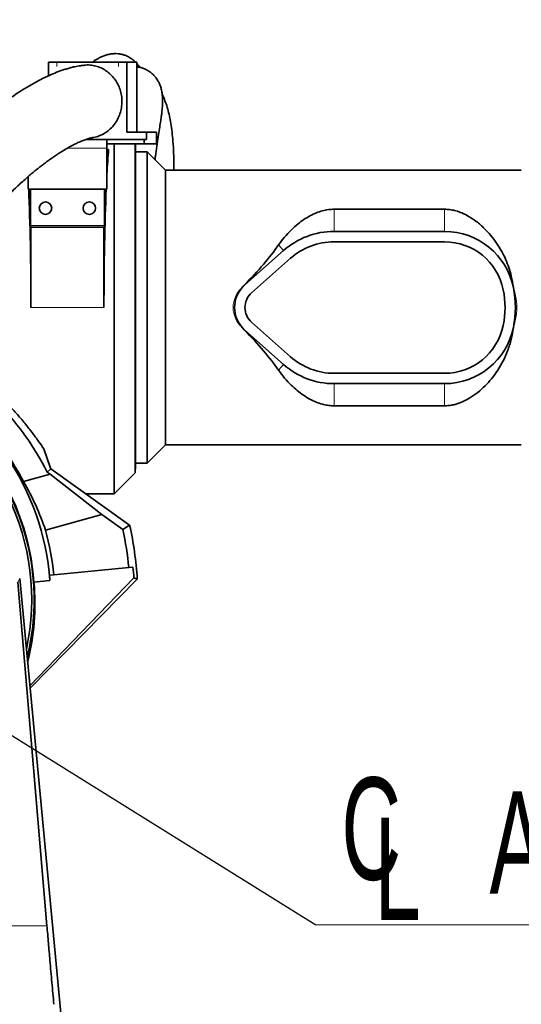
# Model space of a CAD drawing. Header units: millimetres. Extents: x 0 to 11920, y 0 to 8400.
# Tile 26 of 66: x 2618 to 2962, y 6548 to 7222. Entities that reach past the tile are written whole.
import ezdxf

# ---------------------------------------------------------------- set-up
doc = ezdxf.new("R2010")
doc.units = ezdxf.units.MM
doc.header["$LTSCALE"] = 20
doc.styles.add('SLDTEXTSTYLE0', font='TXT', dxfattribs={"width": 0.605})
doc.dimstyles.new('SLDDIMSTYLE0', dxfattribs={"dimtxt": 70, "dimasz": 70, "dimexe": 0, "dimexo": 0.0625, "dimgap": 17.5, "dimtad": 1, "dimdec": 1, "dimrnd": 1e-09, "dimzin": 12, "dimdsep": 46, "dimtxsty": 'SLDTEXTSTYLE0', "dimsah": 1, "dimcen": 0.09, "dimadec": 0, "dimazin": 3, "dimtfac": 1, "dimtofl": 0, "dimtmove": 0, "dimatfit": 3, "dimfxl": 1, "dimfrac": 2, "dimtolj": 1, "dimtzin": 12, "dimarcsym": 0})
doc.dimstyles.new('SLDDIMSTYLE1', dxfattribs={"dimtxt": 70, "dimasz": 70, "dimexe": 0, "dimexo": 0.0625, "dimgap": 17.5, "dimtad": 1, "dimdec": 0, "dimrnd": 1e-09, "dimzin": 12, "dimdsep": 46, "dimtxsty": 'SLDTEXTSTYLE0', "dimsah": 1, "dimcen": 0.09, "dimadec": 0, "dimazin": 3, "dimtfac": 1, "dimtofl": 0, "dimtmove": 0, "dimatfit": 3, "dimfxl": 1, "dimfrac": 2, "dimtolj": 1, "dimtzin": 12, "dimarcsym": 0})
doc.dimstyles.new('SLDDIMSTYLE2', dxfattribs={"dimtxt": 0.18, "dimasz": 70, "dimexe": 0, "dimexo": 0.0625, "dimgap": 0, "dimtad": 0, "dimtih": 1, "dimtoh": 1, "dimdec": 0, "dimrnd": 1e-09, "dimzin": 0, "dimdsep": 46, "dimtxsty": 'Standard', "dimsah": 1, "dimcen": 0.09, "dimadec": 0, "dimazin": 0, "dimtfac": 70, "dimtdec": 0, "dimtofl": 0, "dimtmove": 0, "dimatfit": 3, "dimfxl": 1, "dimfrac": 2, "dimtolj": 1, "dimtzin": 0, "dimarcsym": 0})

# ---------------------------------------------------------------- blocks, each defined once
blk = doc.blocks.new('_D')
at = {"color": 7, "linetype": 'Continuous', "lineweight": 0}
for p, q in [((2464.17, 6829.26), (2464.17, 7487.16)), ((4056.67, 7029.26), (4056.67, 7487.16)), ((2464.17, 7457.16), (4056.67, 7457.16))]:
    blk.add_line(p, q, dxfattribs=at)
at = {"color": 7, "linetype": 'Continuous', "lineweight": 18}
for points in [[(2464.17, 7457.16), (2534.17, 7447.16), (2534.17, 7467.16)], [(4056.67, 7457.16), (3986.67, 7467.16), (3986.67, 7447.16)]]:
    blk.add_solid(points, dxfattribs=at)
at = {"color": 7, "linetype": 'Continuous', "lineweight": 18, "insert": (3113.37, 7547.4), "char_height": 70, "attachment_point": 1, "style": 'SLDTEXTSTYLE0'}
blk.add_mtext('1592,5', dxfattribs=at)
blk = doc.blocks.new('_D_1')
at = {"color": 7, "linetype": 'Continuous', "lineweight": 0}
for p, q in [((2062.78, 6911.39), (2062.78, 7767.16)), ((4256.67, 7128.26), (4256.67, 7767.16)), ((2062.78, 7737.16), (4256.67, 7737.16))]:
    blk.add_line(p, q, dxfattribs=at)
at = {"color": 7, "linetype": 'Continuous', "lineweight": 18}
for centre, start, end in [((3160.21, 7790.88), 153.43495, 206.56505), ((3159.24, 7790.88), 333.43495, 26.56505)]:
    blk.add_arc(centre, 120.11, start, end, dxfattribs=at)
for points in [[(2062.78, 7737.16), (2132.78, 7727.16), (2132.78, 7747.16)], [(4256.67, 7737.16), (4186.67, 7747.16), (4186.67, 7727.16)]]:
    blk.add_solid(points, dxfattribs=at)
at = {"color": 7, "linetype": 'Continuous', "lineweight": 18, "insert": (3052.78, 7827.4), "char_height": 70, "attachment_point": 1, "style": 'SLDTEXTSTYLE0'}
blk.add_mtext('2194', dxfattribs=at)
blk = doc.blocks.new('_D_3')
at = {"color": 7, "linetype": 'Continuous', "lineweight": 0}
for p, q in [((2176.67, 7081.76), (2176.67, 7627.16)), ((4256.67, 7128.26), (4256.67, 7627.16)), ((4256.67, 7597.16), (2176.67, 7597.16))]:
    blk.add_line(p, q, dxfattribs=at)
at = {"color": 7, "linetype": 'Continuous', "lineweight": 18}
for points in [[(2176.67, 7597.16), (2246.67, 7587.16), (2246.67, 7607.16)], [(4256.67, 7597.16), (4186.67, 7607.16), (4186.67, 7587.16)]]:
    blk.add_solid(points, dxfattribs=at)
at = {"color": 7, "linetype": 'Continuous', "lineweight": 18, "insert": (3109.72, 7687.4), "char_height": 70, "attachment_point": 1, "style": 'SLDTEXTSTYLE0'}
blk.add_mtext('2080', dxfattribs=at)
blk = doc.blocks.new('SW_SYMBOL_MOD_CL')
at = {"color": 0, "linetype": 'Continuous', "lineweight": 0, "char_height": 15515, "attachment_point": 5, "style": 'SLDTEXTSTYLE0'}
for s, insert in [('C', (8000, 12000)), ('L', (12000, 6000))]:
    blk.add_mtext(s, dxfattribs=dict(at, insert=insert))
blk = doc.blocks.new('SW_NOTE_0_1')
at = {"color": 0, "linetype": 'Continuous', "lineweight": 0}
for p, q in [((0, 0), (333.33, 0)), ((333.33, 0), (0, 0)), ((0, 0), (333.33, 0)), ((333.33, 0), (0, 0)), ((0, 0), (333.33, 0)), ((333.33, 0), (0, 0))]:
    blk.add_line(p, q, dxfattribs=at)
at = {"color": 0, "linetype": 'Continuous', "lineweight": 0, "xscale": 0.004511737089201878, "yscale": 0.004511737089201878, "zscale": 0.004511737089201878}
blk.add_blockref('SW_SYMBOL_MOD_CL', (1.91, 11.23), dxfattribs=at)
at = {"color": 0, "linetype": 'Continuous', "lineweight": 0, "insert": (118.96, 91.35), "char_height": 70, "attachment_point": 1, "style": 'SLDTEXTSTYLE0'}
blk.add_mtext('Axis 3', dxfattribs=at)

msp = doc.modelspace()

# ---------------------------------------------------------------- linework, layer by layer
at = {"color": 7, "linetype": 'Continuous', "lineweight": 35}
for p, q in [((2638.19, 7193.26), (2638.19, 7183.85)), ((2638.19, 7193.26), (2643.83, 7193.26)), ((2686.11, 7193.26), (2643.83, 7193.26)), ((2686.11, 7193.26), (2691.75, 7193.26)), ((2691.75, 7145.26), (2691.75, 7193.26)), ((2691.75, 7193.26), (2698.59, 7193.26)), ((2698.59, 7145.26), (2698.59, 7193.26)), ((2705.38, 7145.26), (2691.75, 7145.26)), ((2705.38, 7145.26), (2712.22, 7145.26)), ((2705.38, 7145.26), (2705.38, 7140.26)), ((2712.22, 7145.26), (2712.22, 7137.26)), ((2678.17, 7140.26), (2663.66, 7140.26)), ((2678.17, 7140.26), (2678.17, 7134.26)), ((2678.17, 7140.26), (2703.67, 7140.26)), ((2678.17, 7137.26), (2703.67, 7137.26)), ((2683.17, 6897.76), (2683.17, 7137.26)), ((2697.61, 6912.2), (2697.61, 7137.26)), ((2697.85, 7133.73), (2697.67, 7137.26)), ((2703.67, 7140.26), (2703.67, 7137.26)), ((2703.67, 7140.26), (2705.38, 7140.26)), ((2703.67, 7137.26), (2712.22, 7137.26)), ((2678.17, 7106.26), (2678.17, 7134.26)), ((2679.31, 7133.4), (2678.17, 7133.4)), ((2679.31, 7133.4), (2678.17, 7132.26)), ((2697.85, 7133.73), (2697.85, 6916.78)), ((2705.67, 7131.76), (2697.85, 7131.76)), ((2718.17, 7119.26), (2705.67, 7131.76)), ((2705.67, 7131.76), (2705.67, 6918.76)), ((2961.82, 7119.26), (2718.17, 7119.26)), ((2718.17, 6931.26), (2718.17, 7119.26)), ((2624.17, 7114.74), (2624.17, 7106.26)), ((2624.17, 7106.26), (2678.17, 7106.26)), ((2625.88, 7081.46), (2625.88, 7106.26)), ((2676.45, 7106.26), (2676.45, 7081.46)), ((2909.26, 7092.5), (2833.67, 7092.5)), ((2626.17, 7080.26), (2625.94, 7080.26)), ((2626.17, 7080.26), (2626.17, 7025.26)), ((2676.17, 7080.26), (2626.17, 7080.26)), ((2676.17, 7025.26), (2676.17, 7080.26)), ((2676.39, 7080.26), (2676.17, 7080.26)), ((2909.26, 7077.36), (2833.67, 7077.36)), ((2909.26, 7070.26), (2833.67, 7070.26)), ((2799.11, 7064.25), (2772.5, 7040.68)), ((2803.82, 7058.94), (2777.21, 7035.36)), ((2956.39, 7038.88), (2956.38, 7038.93)), ((2777.21, 7015.15), (2803.82, 6991.57)), ((2770.76, 7011.58), (2772.4, 7009.72)), ((2772.5, 7009.84), (2799.11, 6986.26)), ((2956.38, 7011.58), (2956.39, 7011.64)), ((2833.67, 6980.26), (2909.26, 6980.26)), ((2833.67, 6973.16), (2909.26, 6973.16)), ((2833.67, 6958.02), (2909.26, 6958.02)), ((2634.9, 6928.63), (2639.52, 6915.44)), ((2705.67, 6918.76), (2718.17, 6931.26)), ((2718.17, 6931.26), (2961.82, 6931.26)), ((2639.85, 6914.8), (2637.27, 6912.58)), ((2639.85, 6914.8), (2693.73, 6876.36)), ((2697.61, 6912.2), (2697.85, 6916.78)), ((2697.85, 6918.76), (2705.67, 6918.76)), ((2639.25, 6911.17), (2621.07, 6906.13)), ((2639.25, 6911.17), (2637.27, 6912.58)), ((2639.25, 6911.17), (2674.62, 6883.62)), ((2683.17, 6897.76), (2697.61, 6912.2)), ((2663.74, 6897.76), (2683.17, 6897.76)), ((2664.32, 6897.35), (2664.62, 6897.76)), ((2636.09, 6872.93), (2674.62, 6883.62)), ((2674.62, 6883.62), (2689.09, 6873.3)), ((2693.73, 6876.36), (2689.09, 6873.3)), ((2641.75, 6842.36), (2693.11, 6847.3)), ((2693.11, 6847.3), (2695.98, 6847.58)), ((2618.48, 6839.82), (2657.9, 6422.26)), ((2625.42, 6766.34), (2696.67, 6840.19)), ((2625.57, 6764.7), (2698.93, 6839.35)), ((2638.89, 6842.08), (2641.75, 6842.36)), ((2696.67, 6840.19), (2698.93, 6839.35)), ((2637.12, 6602.14), (2617.19, 6837.2)), ((2628.25, 6837.31), (2639.15, 6838.36))]:
    msp.add_line(p, q, dxfattribs=at)
at = {"color": 8, "linetype": 'Continuous', "lineweight": 18}
for p, q in [((2643.83, 7193.26), (2643.83, 7190.26)), ((2686.11, 7190.26), (2686.11, 7193.26)), ((2678.17, 7134.26), (2651.04, 7134.26)), ((2833.67, 7092.5), (2833.67, 7077.36)), ((2909.26, 7092.5), (2909.26, 7077.36)), ((2625.88, 7081.46), (2676.45, 7081.46)), ((2795.68, 7068.13), (2799.11, 7064.25)), ((2772.4, 7040.8), (2772.5, 7040.68)), ((2956.39, 7038.88), (2956.39, 7038.88)), ((2626.17, 7025.26), (2676.17, 7025.26)), ((2772.4, 7009.72), (2772.5, 7009.84)), ((2956.39, 7011.64), (2956.39, 7011.64)), ((2795.68, 6982.38), (2799.11, 6986.26)), ((2833.67, 6958.02), (2833.67, 6973.16)), ((2909.26, 6958.02), (2909.26, 6973.16)), ((2617.19, 6837.2), (2618.48, 6839.82))]:
    msp.add_line(p, q, dxfattribs=at)
at = {"color": 7, "linetype": 'Continuous', "lineweight": 35}
for centre in [(2636.17, 7093.26), (2666.17, 7093.26)]:
    msp.add_circle(centre, 4.25, dxfattribs=at)
for centre, radius, start, end in [((2833.67, 7025.26), 52.1, 90, 131.54116), ((2909.26, 7029.26), 48.1, 11.60358, 90), ((2833.67, 7025.26), 45, 90, 131.54116), ((2909.26, 7029.26), 41, 11.53696, 90), ((2786.17, 7025.26), 20.6, 138.40776, 221.59224), ((2786.17, 7025.26), 20.6, 131.54116, 138.40776), ((2786.17, 7025.26), 13.5, 131.54116, 228.45884), ((2889.67, 7025.26), 61, 348.46304, 11.53696), ((2909.26, 7029.26), 48.1, 11.53696, 11.60358), ((2889.67, 7025.26), 68.1, 348.46304, 11.53696), ((2786.17, 7025.26), 20.6, 221.59224, 228.45884), ((2909.26, 7021.26), 41, 270, 348.46304), ((2909.26, 7021.26), 48.1, 270, 348.39642), ((2909.26, 7021.26), 48.1, 348.39642, 348.46304), ((2833.67, 7025.26), 45, 228.45884, 270), ((2464.17, 6825.26), 175.48, 4.28133, 64.36698), ((2833.67, 7025.26), 52.1, 228.45884, 270), ((2464.17, 6825.26), 162.5, 347.9171, 63.47772), ((2464.17, 6825.26), 164.21, 346.11231, 63.60693), ((2464.17, 6825.26), 164.52, 4.2002, 63.62902), ((2464.17, 6825.26), 193.89, 26.76848, 43.34014), ((2464.17, 6825.26), 176.52, 27.26735, 42.73265), ((2464.17, 6825.26), 197.19, 27.00623, 27.2174), ((2464.17, 6825.26), 230, 5.5, 12.05754), ((2464.17, 6825.26), 235.19, 3.43525, 12.55067), ((2464.17, 6825.26), 178.41, 5.5, 15.5)]:
    msp.add_arc(centre, radius, start, end, dxfattribs=at)
for centre, major_axis, ratio, start_param, end_param in [((2682.85, 7025.26), (0, 127.5), 0.052408, 0.558264, 0.776361), ((2619.48, 7025.26), (0, 127.5), 0.052408, 4.712389, 5.400778), ((2682.85, 7025.26), (0, 127.5), 0.052408, 0.882407, 1.570796), ((2625.94, 7081.46), (0, 1.2), 0.052408, 1.570796, 3.141593), ((2676.39, 7081.46), (0, 1.2), 0.052408, 3.141593, 4.712389), ((2677.37, 7025.26), (129.39, 85.14), 0.307843, 5.316057, 5.623582), ((2677.37, 7025.26), (129.39, -85.14), 0.307843, 0.659604, 0.967129), ((2466.67, 6816.22), (-47.81, 172.4), 0.998626, 4.764821, 4.968825), ((2464.48, 6822), (-22.33, 231.86), 0.999901, 4.694585, 4.726432), ((2463.93, 6827.71), (-16.83, 174.75), 0.999901, 4.677081, 4.698346), ((2464.39, 6822.96), (-15.77, 163.75), 0.999901, 4.369128, 4.703745)]:
    msp.add_ellipse(centre, major_axis=major_axis, ratio=ratio, start_param=start_param, end_param=end_param, dxfattribs=at)
for points, knots in [([(2697.68, 7193.26), (2697.34, 7193.6), (2696.58, 7194.36), (2695.21, 7195.42), (2693.67, 7196.43), (2691.97, 7197.32), (2690.06, 7198.09), (2687.96, 7198.66), (2685.68, 7198.99), (2683.37, 7199.04), (2680.88, 7198.81), (2678.24, 7198.24), (2675.67, 7197.36), (2673.4, 7196.34), (2671.47, 7195.3), (2669.81, 7194.3), (2668.78, 7193.58), (2668.31, 7193.26)], [0, 0, 0, 0, 0.044769, 0.100254, 0.154103, 0.207586, 0.269201, 0.334858, 0.404772, 0.480619, 0.564935, 0.657265, 0.744318, 0.819153, 0.883925, 0.948152, 1, 1, 1, 1]), ([(2662.52, 7191.06), (2661.7, 7190.97), (2659.6, 7190.75), (2656.4, 7190.12), (2653.1, 7189.33), (2650.21, 7188.5), (2646.69, 7187.35), (2642.48, 7185.76), (2637.18, 7183.45), (2631.35, 7180.56), (2625.17, 7177.12), (2619.56, 7173.69), (2614.8, 7170.56), (2611.04, 7167.96), (2607.89, 7165.7), (2605.13, 7163.64), (2602.31, 7161.49), (2599.01, 7158.89), (2595.42, 7155.95), (2591.58, 7152.7), (2587.58, 7149.19), (2583.34, 7145.32), (2579.03, 7141.22), (2574.78, 7137.03), (2569.87, 7132), (2564.36, 7126.08), (2558.31, 7119.23), (2551.93, 7111.59), (2545.2, 7103.01), (2538.07, 7093.25), (2531.08, 7082.91), (2525.66, 7074.2), (2521.78, 7067.58), (2519.49, 7063.52), (2517.49, 7059.87), (2515.83, 7056.75), (2514.49, 7054.18), (2513.35, 7051.94), (2512.16, 7049.56), (2510.7, 7046.57), (2508.88, 7042.73), (2506.73, 7038.02), (2504.29, 7032.4), (2501.53, 7025.64), (2498.68, 7018.14), (2495.99, 7010.36), (2493.66, 7003.04), (2491.67, 6996.24), (2489.99, 6990), (2488.58, 6984.42), (2487.42, 6979.5), (2486.44, 6975.06), (2485.53, 6970.72), (2484.64, 6966.2), (2483.6, 6960.6), (2482.45, 6953.81), (2481.24, 6945.69), (2480.09, 6936.9), (2479.05, 6927.43), (2478.12, 6917.22), (2477.35, 6906.19), (2476.76, 6894.24), (2476.4, 6881.36), (2476.32, 6867.59), (2476.55, 6852.95), (2477.13, 6837.52), (2478.05, 6821.31), (2479.32, 6804.37), (2480.96, 6786.74), (2482.48, 6772.34), (2483.55, 6763.82), (2483.86, 6761.37)], [0, 0, 0, 0, 0.007112, 0.018275, 0.027849, 0.036271, 0.044532, 0.060325, 0.076279, 0.096605, 0.118145, 0.138779, 0.153581, 0.166906, 0.177651, 0.186095, 0.195635, 0.20712, 0.220579, 0.233289, 0.24739, 0.262702, 0.277993, 0.293014, 0.307749, 0.33029, 0.352036, 0.372949, 0.399646, 0.42601, 0.452526, 0.479104, 0.489171, 0.498614, 0.506728, 0.513539, 0.519066, 0.523329, 0.527895, 0.534136, 0.542025, 0.551527, 0.562602, 0.575197, 0.590338, 0.604362, 0.617152, 0.628766, 0.639252, 0.648647, 0.656534, 0.663498, 0.670299, 0.677563, 0.685286, 0.697053, 0.70976, 0.723422, 0.738056, 0.753685, 0.770578, 0.788914, 0.808703, 0.829954, 0.852669, 0.876859, 0.902536, 0.929679, 0.958219, 0.988031, 1, 1, 1, 1]), ([(2671.47, 7190.26), (2670.2, 7190.56), (2667.63, 7191.18), (2664.57, 7191.41), (2662.89, 7191.07), (2662.53, 7191)], [0, 0, 0, 0, 0.432457, 0.877451, 1, 1, 1, 1]), ([(2668.05, 7141.55), (2668.39, 7141.58), (2670.03, 7141.71), (2672.91, 7142.65), (2676.52, 7144.35), (2679.82, 7146.74), (2682.68, 7149.66), (2685.06, 7153.07), (2686.85, 7156.83), (2688.03, 7160.89), (2688.54, 7165.06), (2688.39, 7169.3), (2687.59, 7173.42), (2686.12, 7177.37), (2684.08, 7180.97), (2681.47, 7184.19), (2678.46, 7186.83), (2675.1, 7188.94), (2672.69, 7189.81), (2671.47, 7190.26)], [0, 0, 0, 0, 0.015908, 0.076869, 0.139598, 0.200553, 0.263278, 0.324206, 0.386902, 0.447785, 0.510435, 0.571286, 0.633901, 0.69476, 0.757382, 0.81829, 0.880961, 0.939694, 1, 1, 1, 1]), ([(2700.68, 7189.64), (2700.52, 7189.9), (2699.89, 7190.88), (2699.14, 7191.7), (2698.59, 7192.31)], [0, 0, 0, 0, 0.259919, 1, 1, 1, 1]), ([(2711.07, 7126.36), (2711.16, 7127.17), (2711.51, 7130.33), (2712.28, 7135.69), (2713.25, 7141.98), (2714.13, 7147.5), (2714.84, 7152.03), (2715.36, 7155.54), (2715.74, 7158.37), (2715.99, 7160.62), (2716.18, 7162.92), (2716.32, 7165.51), (2716.32, 7168.1), (2716.13, 7170.76), (2715.78, 7173.2), (2715.07, 7176.11), (2713.95, 7178.88), (2712.93, 7180.71), (2712.02, 7182.06), (2711.28, 7183.02), (2710.63, 7183.77), (2709.91, 7184.53), (2709.05, 7185.35), (2707.85, 7186.33), (2706.17, 7187.49), (2703.84, 7188.69), (2701.46, 7189.5), (2699.81, 7189.9), (2698.85, 7190.02), (2698.59, 7190.05)], [0, 0, 0, 0, 0.02324, 0.09052, 0.157895, 0.219306, 0.275926, 0.328681, 0.366121, 0.398408, 0.430214, 0.46986, 0.516786, 0.556573, 0.599008, 0.644012, 0.68918, 0.727579, 0.750483, 0.769511, 0.784386, 0.795516, 0.81267, 0.834423, 0.861061, 0.899558, 0.941081, 0.984218, 1, 1, 1, 1]), ([(2723.99, 7119.26), (2724, 7120.4), (2724.06, 7124.49), (2723.88, 7131.05), (2723.46, 7138.67), (2722.81, 7145.35), (2722, 7151.17), (2721.01, 7156.37), (2719.82, 7161.2), (2718.37, 7165.71), (2717.09, 7168.94), (2716.26, 7170.61), (2716.06, 7171.02)], [0, 0, 0, 0, 0.053099, 0.189054, 0.316887, 0.434553, 0.542823, 0.644036, 0.748467, 0.857967, 0.965968, 1, 1, 1, 1]), ([(2533.3, 6768.35), (2533.04, 6770.27), (2532.03, 6777.81), (2530.56, 6790.99), (2528.97, 6807.55), (2527.78, 6823.45), (2526.96, 6838.59), (2526.48, 6852.9), (2526.29, 6866.33), (2526.35, 6878.88), (2526.65, 6890.55), (2527.14, 6901.35), (2527.79, 6911.32), (2528.58, 6920.52), (2529.49, 6929.05), (2530.49, 6936.97), (2531.56, 6944.3), (2532.61, 6950.64), (2533.6, 6956.08), (2534.51, 6960.7), (2535.45, 6965.13), (2536.48, 6969.73), (2537.63, 6974.47), (2538.92, 6979.44), (2540.34, 6984.56), (2541.99, 6990.08), (2543.91, 6995.98), (2546.09, 7002.19), (2548.44, 7008.3), (2550.77, 7013.92), (2552.88, 7018.73), (2554.71, 7022.7), (2556.22, 7025.85), (2557.4, 7028.24), (2558.42, 7030.26), (2559.48, 7032.31), (2560.77, 7034.77), (2562.33, 7037.66), (2564.15, 7040.94), (2566.18, 7044.46), (2569.54, 7050.11), (2574.23, 7057.51), (2580.27, 7066.29), (2586.44, 7074.61), (2592.84, 7082.64), (2599.83, 7090.8), (2607.46, 7099.04), (2613.95, 7105.46), (2618.87, 7110.06), (2622.04, 7112.91), (2624.98, 7115.47), (2627.61, 7117.68), (2629.94, 7119.59), (2631.98, 7121.21), (2633.77, 7122.6), (2635.34, 7123.8), (2636.85, 7124.93), (2638.45, 7126.09), (2640.28, 7127.39), (2642.31, 7128.79), (2644.47, 7130.24), (2646.71, 7131.68), (2649.44, 7133.36), (2652.6, 7135.18), (2656.01, 7136.98), (2659.12, 7138.46), (2661.52, 7139.47), (2663.28, 7140.13), (2664.54, 7140.57), (2665.78, 7140.95), (2666.93, 7141.26), (2667.67, 7141.42), (2667.97, 7141.46), (2668.06, 7141.48)], [0, 0, 0, 0, 0.010396, 0.040925, 0.0701, 0.097812, 0.123982, 0.148553, 0.171491, 0.192804, 0.212535, 0.230742, 0.247483, 0.262894, 0.277303, 0.29077, 0.303322, 0.314978, 0.32367, 0.331805, 0.339388, 0.347374, 0.356661, 0.365417, 0.375124, 0.385816, 0.397547, 0.41039, 0.424115, 0.436697, 0.447691, 0.457003, 0.464607, 0.470356, 0.474553, 0.479558, 0.485835, 0.493267, 0.501987, 0.51181, 0.521779, 0.548936, 0.576122, 0.603203, 0.63106, 0.660584, 0.69487, 0.730865, 0.745418, 0.759562, 0.772506, 0.784249, 0.794442, 0.803536, 0.811543, 0.818476, 0.824683, 0.832074, 0.840377, 0.849939, 0.860246, 0.870926, 0.881952, 0.900111, 0.91793, 0.934786, 0.950744, 0.95905, 0.967367, 0.975667, 0.984669, 0.995558, 1, 1, 1, 1]), ([(2833.67, 7092.5), (2832.38, 7092.45), (2829.63, 7092.34), (2825.56, 7091.46), (2821.3, 7090.01), (2817.07, 7088), (2812.93, 7085.47), (2808.59, 7082.26), (2804.13, 7078.29), (2799.64, 7073.49), (2797, 7069.92), (2795.68, 7068.13)], [0, 0, 0, 0, 0.076403, 0.163619, 0.251028, 0.356482, 0.462347, 0.568087, 0.711953, 0.856114, 1, 1, 1, 1]), ([(2956.38, 7038.93), (2955.97, 7041.57), (2955.23, 7046.26), (2953.31, 7052.68), (2951.12, 7058.3), (2948.36, 7063.9), (2944.99, 7069.39), (2940.99, 7074.69), (2936.38, 7079.67), (2931.13, 7084.26), (2925.92, 7087.71), (2921.15, 7090.04), (2917.35, 7091.4), (2913.64, 7092.21), (2911.01, 7092.48), (2909.55, 7092.49), (2909.26, 7092.5)], [0, 0, 0, 0, 0.09878, 0.17568, 0.252788, 0.32974, 0.418516, 0.507507, 0.596311, 0.694237, 0.792035, 0.847894, 0.903655, 0.946538, 0.989364, 1, 1, 1, 1]), ([(2772.4, 7040.8), (2772.3, 7040.7), (2771.73, 7040.11), (2771.2, 7039.47), (2770.76, 7038.93)], [0, 0, 0, 0, 0.157956, 1, 1, 1, 1]), ([(2909.26, 6958.02), (2909.72, 6958.02), (2911.3, 6958.05), (2913.97, 6958.36), (2917.87, 6959.25), (2922.17, 6960.88), (2927.16, 6963.57), (2932.16, 6967.09), (2937.07, 6971.51), (2941.62, 6976.58), (2945.8, 6982.3), (2949.51, 6988.7), (2952.62, 6995.74), (2955.07, 7003.36), (2955.94, 7008.84), (2956.38, 7011.58)], [0, 0, 0, 0, 0.0169036, 0.0576529, 0.0984509, 0.1662313, 0.234193, 0.3237593, 0.4136482, 0.5033581, 0.6003492, 0.6975911, 0.7944886, 0.8972684, 1, 1, 1, 1]), ([(2795.68, 6982.38), (2797.03, 6980.56), (2799.73, 6976.91), (2804.05, 6972.34), (2808.38, 6968.43), (2812.71, 6965.17), (2817.06, 6962.53), (2821.36, 6960.48), (2825.31, 6959.12), (2829.2, 6958.29), (2831.93, 6958.03), (2833.42, 6958.02), (2833.67, 6958.02)], [0, 0, 0, 0, 0.147014, 0.294034, 0.413183, 0.53248, 0.651445, 0.744307, 0.837018, 0.911288, 0.985457, 1, 1, 1, 1]), ([(2609.04, 6960.5), (2611.2, 6958.24), (2615.5, 6953.71), (2621.39, 6946.82), (2626.81, 6939.97), (2631.32, 6933.85), (2633.84, 6930.17), (2634.9, 6928.63)], [0, 0, 0, 0, 0.208114, 0.4162126, 0.6300982, 0.8439732, 1, 1, 1, 1]), ([(2641.9, 6548.42), (2641.44, 6553.42), (2640.51, 6563.44), (2639.26, 6577.42), (2638.13, 6590.33), (2637.46, 6598.21), (2637.12, 6602.14)], [0, 0, 0, 0, 0.28, 0.560108, 0.780132, 1, 1, 1, 1])]:
    msp.add_open_spline(points, degree=3, knots=knots, dxfattribs=at)
at = {"color": 8, "linetype": 'Continuous', "lineweight": 18}
for points, knots in [([(2770.76, 7011.58), (2769.86, 7012.49), (2768.07, 7014.3), (2766.12, 7017.66), (2764.86, 7021.35), (2764.42, 7025.27), (2764.86, 7029.18), (2766.13, 7032.88), (2768.08, 7036.22), (2769.87, 7038.03), (2770.76, 7038.93)], [0, 0, 0, 0, 0.12363, 0.247805, 0.374037, 0.500214, 0.627111, 0.752619, 0.877301, 1, 1, 1, 1]), ([(2770.76, 7038.93), (2770.36, 7038.45), (2769.55, 7037.49), (2768.51, 7035.92), (2767.61, 7034.27), (2766.98, 7032.82), (2766.53, 7031.53), (2766.18, 7030.34), (2765.85, 7028.85), (2765.66, 7027.43), (2765.59, 7026.35), (2765.57, 7025.81), (2765.56, 7025.53), (2765.56, 7025.4), (2765.56, 7025.33), (2765.56, 7025.3), (2765.56, 7025.28), (2765.56, 7025.27), (2765.56, 7025.27), (2765.56, 7025.27), (2765.56, 7025.26), (2765.56, 7025.26), (2765.56, 7025.26), (2765.56, 7025.26), (2765.56, 7025.26), (2765.56, 7025.26), (2765.56, 7025.26), (2765.56, 7025.19), (2765.57, 7024.57), (2765.62, 7023.46), (2765.8, 7022.03), (2766.06, 7020.7), (2766.4, 7019.38), (2767.11, 7017.28), (2768.4, 7014.54), (2769.97, 7012.57), (2770.76, 7011.58)], [0, 0, 0, 0, 0.06282, 0.125642, 0.188465, 0.25129, 0.284189, 0.3256, 0.375521, 0.437705, 0.468805, 0.484356, 0.492132, 0.49602, 0.497964, 0.498936, 0.499422, 0.499665, 0.499786, 0.499847, 0.499877, 0.499892, 0.4999, 0.499904, 0.499906, 0.499907, 0.499907, 0.499908, 0.507349, 0.561761, 0.611557, 0.651742, 0.697826, 0.748527, 0.873316, 1, 1, 1, 1]), ([(2956.39, 7038.88), (2956.84, 7037.37), (2957.74, 7034.4), (2958.56, 7029.81), (2958.87, 7025.22), (2958.55, 7020.64), (2957.73, 7016.09), (2956.84, 7013.13), (2956.39, 7011.64)], [0, 0, 0, 0, 0.170526, 0.336944, 0.501825, 0.66525, 0.830306, 1, 1, 1, 1]), ([(2956.39, 7011.64), (2956.46, 7012), (2956.61, 7012.73), (2956.81, 7013.87), (2956.99, 7014.99), (2957.16, 7016.11), (2957.3, 7017.24), (2957.42, 7018.32), (2957.53, 7019.52), (2957.64, 7020.92), (2957.72, 7022.5), (2957.76, 7023.96), (2957.78, 7026.43), (2957.66, 7029.9), (2957.21, 7034.47), (2956.67, 7037.39), (2956.39, 7038.88)], [0, 0, 0, 0, 0.0401869, 0.0822515, 0.1261968, 0.164251, 0.2058286, 0.2509306, 0.2830849, 0.3383758, 0.403996, 0.4557044, 0.4982271, 0.6748938, 0.834953, 1, 1, 1, 1]), ([(2583.46, 6601.79), (2585.77, 6601.83), (2590.53, 6601.91), (2597.63, 6602.01), (2604.86, 6602.09), (2612.02, 6602.15), (2618.94, 6602.18), (2625.48, 6602.19), (2631.52, 6602.18), (2635.3, 6602.16), (2637.12, 6602.14)], [0, 0, 0, 0, 0.117309, 0.241751, 0.371807, 0.504386, 0.636537, 0.764683, 0.886175, 1, 1, 1, 1])]:
    msp.add_open_spline(points, degree=3, knots=knots, dxfattribs=at)

# ---------------------------------------------------------------- block references
at = {"color": 7, "linetype": 'Continuous', "lineweight": 0}
msp.add_blockref('SW_NOTE_0_1', (2821.11, 6602.78), dxfattribs=at)

# ---------------------------------------------------------------- dimensions: what is measured, and where the dimension line sits
at = {"color": 7, "linetype": 'Continuous', "lineweight": 18}
dim = msp.add_linear_dim(base=(4256.67, 7737.16), p1=(2062.78, 6907.39), p2=(4256.67, 7124.26), text='(<>)', dimstyle='SLDDIMSTYLE1', dxfattribs=at)
dim.commit()
dim.dimension.update_dxf_attribs({"geometry": '_D_1', "text_midpoint": (3159.72, 7737.16), "dimtype": 160})
for base, p1, p2, picture, middle in [((2176.67, 7597.16), (4256.67, 7124.26), (2176.67, 7077.76), '_D_3', (3216.67, 7597.16)), ((4056.67, 7457.16), (2464.17, 6825.26), (4056.67, 7025.26), '_D', (3260.42, 7457.16))]:
    dim = msp.add_linear_dim(base=base, p1=p1, p2=p2, dimstyle='SLDDIMSTYLE0', dxfattribs=at)
    dim.commit()
    dim.dimension.update_dxf_attribs({"geometry": picture, "text_midpoint": middle, "dimtype": 160})

# ---------------------------------------------------------------- leaders
at = {"color": 7, "linetype": 'Continuous', "lineweight": 0}
msp.add_leader([(2464.17, 6825.26), (2821.11, 6602.78)], dimstyle='SLDDIMSTYLE2', dxfattribs=at)

doc.saveas('drawing.dxf')
